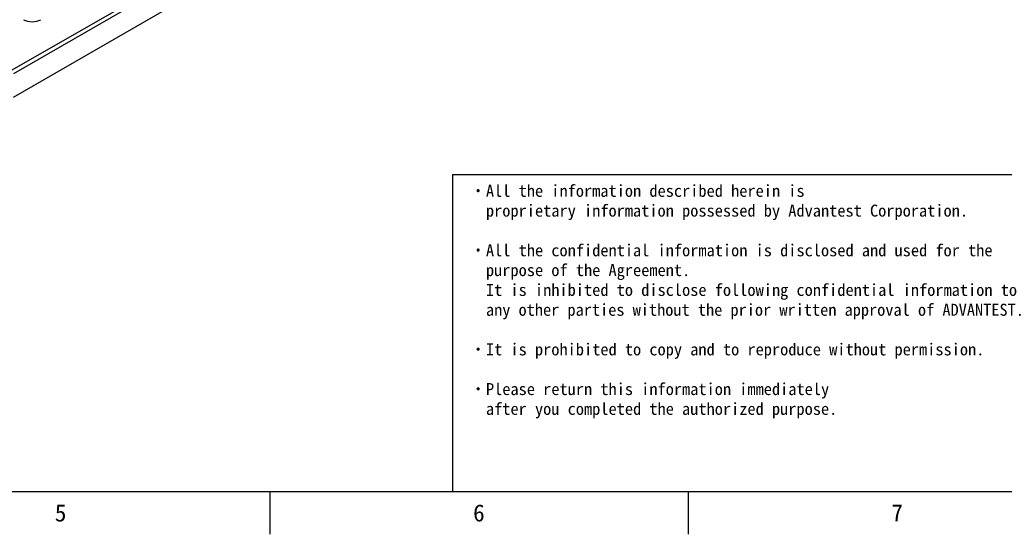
# Model space of a CAD drawing. Extents: x 0 to 415, y 5 to 324.
# Tile 8 of 12: x 235 to 349, y 5 to 65. Entities that reach past the tile are written whole.
import ezdxf
from ezdxf.enums import TextEntityAlignment as Align

# ---------------------------------------------------------------- set-up
doc = ezdxf.new("R2010")
doc.units = 0
for name, color, linetype in [('DEFAULT', 7, 'CONTINUOUS'), ('LAYER0$C$L0', 7, 'CONTINUOUS'), ('LAYER1$C$L1', 7, 'CONTINUOUS'), ('MKA-275630A-2', 7, 'CONTINUOUS')]:
    doc.layers.add(name, color=color, linetype=linetype)
doc.styles.add('SEACAD_ARIAL_TTF', font='txt')

# ---------------------------------------------------------------- blocks, each defined once
blk = doc.blocks.new('SE')
at = {"layer": 'MKA-275630A-2', "color": 7, "linetype": 'CONTINUOUS'}
for p, q in [((233.59, 59.14), (343.33, 122.5)), ((343.56, 122.09), (233.82, 58.73)), ((233.82, 56.01), (274.06, 79.24))]:
    blk.add_line(p, q, dxfattribs=at)
blk.add_ellipse((236.01, 65.63), major_axis=(1.42, 0), ratio=0.57735, start_param=3.926991, end_param=5.497787, dxfattribs=at)

msp = doc.modelspace()

# ---------------------------------------------------------------- linework, layer by layer
at = {"layer": 'LAYER0$C$L0', "color": 7, "linetype": 'CONTINUOUS'}
for p, q in [((20, 10), (410, 10)), ((263.75, 5), (263.75, 10)), ((312.5, 5), (312.5, 10))]:
    msp.add_line(p, q, dxfattribs=at)
at = {"layer": 'LAYER1$C$L1', "color": 7, "linetype": 'CONTINUOUS'}
for q in [(285, 10), (410, 47)]:
    msp.add_line((285, 47), q, dxfattribs=at)

# ---------------------------------------------------------------- block references
at = {"layer": 'DEFAULT'}
msp.add_blockref('SE', (0, 0), dxfattribs=at)

# ---------------------------------------------------------------- texts
at = {"layer": 'LAYER1$C$L1', "color": 7, "linetype": 'CONTINUOUS', "style": 'SEACAD_ARIAL_TTF'}
for s, height, p in [('・All the information described herein is', 1.4, (287.07, 45.78)), ('\u3000proprietary information possessed by Advantest Corporation.', 1.4, (287.07, 43.47)), ('・All the confidential information is disclosed and used for the', 1.4, (287.07, 38.84)), ('\u3000purpose of the Agreement.', 1.4, (287.07, 36.53)), ('\u3000It is inhibited to disclose following confidential information to', 1.4, (287.07, 34.22)), ('\u3000any other parties without the prior written approval of ADVANTEST.', 1.4, (287.07, 31.9)), ('・It is prohibited to copy and to reproduce without permission.', 1.4, (287.07, 27.28)), ('・Please return this information immediately', 1.4, (287.07, 22.65)), ('\u3000after you completed the authorized purpose.', 1.4, (287.07, 20.34)), ('5', 2, (238.64, 8.5)), ('6', 2, (287.39, 8.5)), ('7', 2, (336.14, 8.5))]:
    msp.add_text(s, height=height, dxfattribs=at).set_placement(p, align=Align.TOP_LEFT)

doc.saveas('drawing.dxf')
